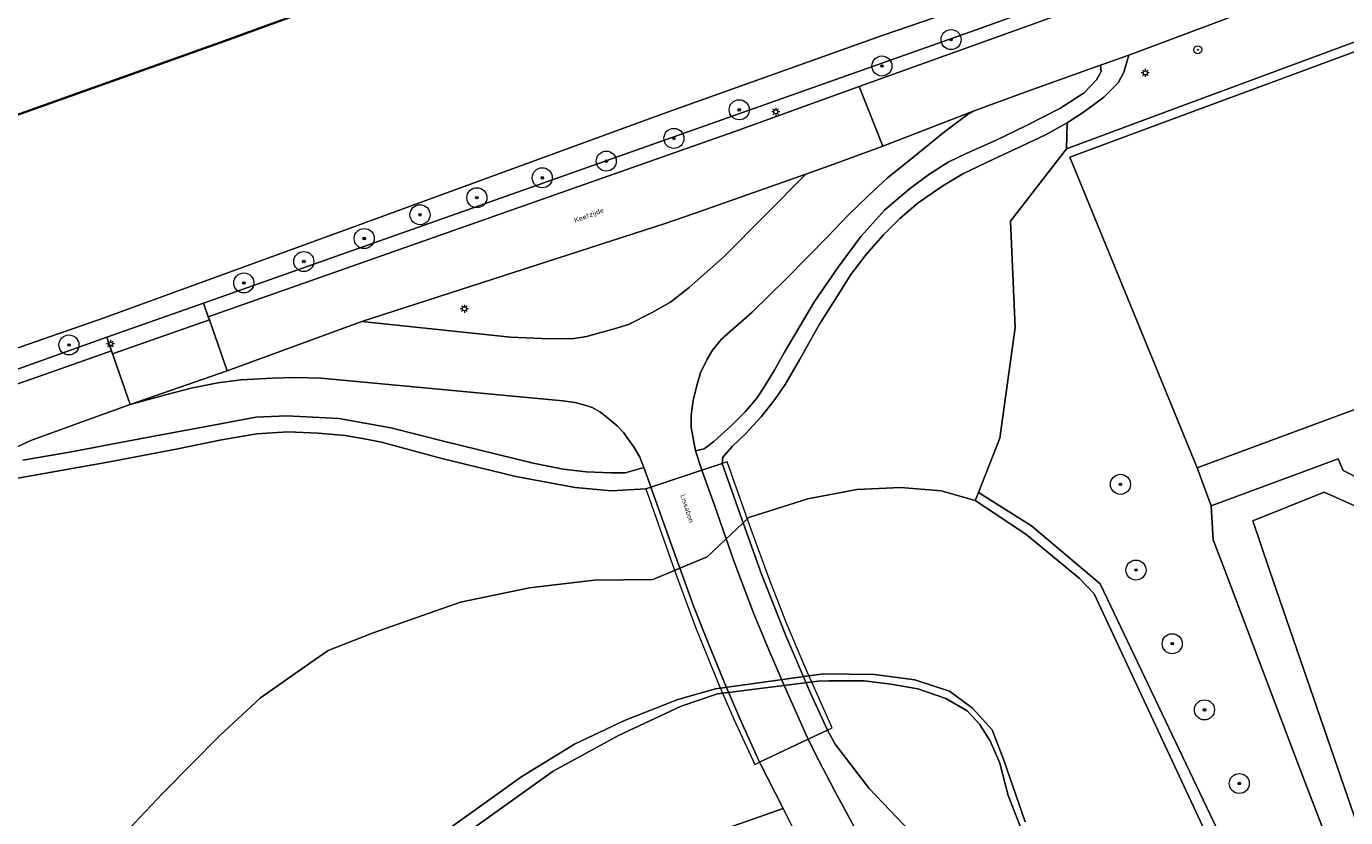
# Model space of a CAD drawing. Header units: metres. Extents: x 131489 to 134032, y 502353 to 503606.
# Tile 61 of 90: x 133030 to 133162, y 502975 to 503054. Entities that reach past the tile are written whole.
import ezdxf
from ezdxf.enums import TextEntityAlignment as Align

# ---------------------------------------------------------------- set-up
doc = ezdxf.new("R2010")
doc.units = ezdxf.units.M
for name, color, linetype, lineweight in [('ALG-laag uit', 4, 'Continuous', 18), ('B-WE-GK-BESCHOEIING-G', 130, 'GK-BESCHOEIING', 35), ('B-WE-GR-BEPLANTING_CULTUUR_HEESTERS-GV', 90, 'Continuous', 18), ('B-WE-GR-BOOM-S', 92, 'Continuous', 25), ('B-WE-GR-GRAS-GV', 60, 'Continuous', 13), ('B-WE-IE-TERREINAFSCHEIDING_KUNSTMATIG_MUUR-GV', 90, 'Continuous', 18), ('B-WE-KL-ET_LS_OV_LICHTMAST-S', 190, 'Continuous', 25), ('B-WE-KW-KUNSTWERK_DEK-GV', 170, 'Continuous', 18), ('B-WE-OG-TERREIN_CULTUURSCHEIDING-GV', 7, 'Continuous', 18), ('B-WE-OG-TERREIN_ERF-GV', 7, 'Continuous', 18), ('B-WE-OG-TERREIN_ONBEGROEID-GV', 7, 'Continuous', 18), ('B-WE-OG-TOPOGRAFIE-T18', 1, 'Continuous', 18), ('B-WE-OG-WATER_SLOOT-GV', 120, 'Continuous', 18), ('B-WE-OG-WEG-GV', 7, 'Continuous', 18), ('B-WE-VH-VERHARDING_ASFALT-GV', 252, 'Continuous', 18), ('B-WE-VH-VERHARDING_BEDRIJFSVLOERPLAAT-GV', 252, 'Continuous', 18), ('B-WE-VH-VERHARDING_STRAATBAKSTEEN-GV', 252, 'Continuous', 18)]:
    doc.layers.add(name, color=color, linetype=linetype, lineweight=lineweight)
doc.styles.add('NLCS-ISO-M200-T25', font='NLCS-ISO.ttf', dxfattribs={"height": 0.5})
doc.linetypes.add('GK-BESCHOEIING', pattern='A,30,-5,[1,NLCS.SHX,S=1,R=0,X=0,Y=0],-5', length=40)

# ---------------------------------------------------------------- blocks, each defined once
blk = doc.blocks.new('SKL-ET_OV_LICHTMAST-SO')
at = {"color": 0, "linetype": 'ByBlock', "lineweight": 18}
for points in [[(-1.25, 0), (-2, 0)], [(-1.41, 1.41), (-0.88, 0.88)], [(0, 2), (0, 1.25)], [(0.88, 0.88), (1.41, 1.41)], [(2, 0), (1.25, 0)], [(-1.41, -1.41), (-0.88, -0.88)], [(0, -1.25), (0, -2)], [(0.88, -0.88), (1.41, -1.41)]]:
    blk.add_lwpolyline(points, dxfattribs=at)
blk.add_circle((0, 0), 1, dxfattribs=at)
blk = doc.blocks.new('SGR-BOOM_01-SO')
at = {"linetype": 'ByBlock', "lineweight": 18}
h = blk.add_hatch(color=0, dxfattribs=at)
h.dxf.hatch_style = 1
edge = h.paths.add_edge_path()
edge.add_arc((0, 0), 0.25, 0, 360)
at = {"color": 0, "linetype": 'ByBlock', "lineweight": 18}
for radius in [2, 0.25]:
    blk.add_circle((0, 0), radius, dxfattribs=at)

msp = doc.modelspace()

# ---------------------------------------------------------------- linework, layer by layer
at = {"layer": 'ALG-laag uit', "flags": 128}
for points in [[(133048.23, 503025.265), (133100.601, 503043.712), (133113.096, 503048.21), (133175.678, 503070.74), (133215.706, 503085.895), (133239.238, 503094.78), (133260.835, 503103.345), (133296.575, 503118.202), (133308.233, 503123), (133311.574, 503124.582), (133313.627, 503125.454), (133342.177, 503137.198), (133346.114, 503138.8), (133347.845, 503139.213), (133348.42, 503139.431), (133356.416, 503142.467), (133384.671, 503153.562), (133395.428, 503157.313), (133403.191, 503160.034), (133409.398, 503162.057), (133416.765, 503164.118), (133423.169, 503165.71)], [(133260.835, 503103.345), (133239.238, 503094.78), (133215.706, 503085.895), (133175.678, 503070.74), (133113.096, 503048.21), (133115.459, 503042.271), (133124.569, 503045.804), (133129.923, 503047.751), (133137.155, 503050.357), (133139.973, 503051.34), (133237.76, 503087.99), (133251.785, 503093.519)], [(133124.68, 503006.943), (133124.99, 503007.732), (133127.118, 503013.154), (133128.657, 503024.201), (133128.204, 503034.795), (133133.79, 503042.014), (133133.847, 503044.59), (133131.734, 503043.443), (133129.277, 503042.263), (133126.493, 503040.984), (133123.446, 503039.509), (133121.448, 503038.33), (133118.991, 503036.609), (133117.173, 503035.069), (133115.486, 503033.398), (133113.815, 503031.464), (133112.292, 503029.482), (133111.178, 503027.729), (133109.164, 503024.534), (133107.166, 503020.963), (133105.725, 503018.505), (133104.693, 503016.998), (133103.35, 503015.277), (133101.794, 503013.59), (133100.484, 503012.345), (133099.534, 503011.247), (133099.437, 503010.62), (133097.42, 503009.948), (133092.342, 503008.258), (133091.84, 503008.091), (133088.412, 503007.903), (133084.791, 503008.246), (133078.894, 503009.327), (133071.522, 503011.111), (133065.493, 503012.748), (133063.609, 503013.124), (133061.856, 503013.403), (133059.186, 503013.664), (133056.155, 503013.795), (133053.059, 503013.581), (133049.537, 503012.975), (133045.18, 503012.089), (133038.202, 503010.761), (133032.616, 503009.761), (133027.357, 503008.842)], [(133038.587, 503021.868), (133038.696, 503021.562), (133048.338, 503024.953)], [(133048.338, 503024.953), (133048.228, 503025.264)], [(133000, 503008.401), (133031.324, 503019.31), (133038.567, 503021.861), (133038.587, 503021.868), (133038.106, 503023.225), (133015.204, 503014.998)], [(133029.749, 503010.956), (133034.581, 503011.792), (133039.119, 503012.645), (133043.541, 503013.481), (133048.374, 503014.383), (133052.96, 503015.236), (133056.057, 503015.384), (133061.233, 503015.123), (133066.41, 503014.19), (133071.669, 503012.864), (133080.613, 503010.67), (133083.611, 503010.065), (133085.888, 503009.803), (133088.346, 503009.705), (133089.787, 503009.705), (133091.642, 503010.234), (133091.248, 503011.266), (133090.69, 503012.216), (133090.197, 503012.92), (133089.623, 503013.706), (133089, 503014.377), (133088.196, 503015.047), (133087.311, 503015.735), (133086.491, 503016.209), (133085.656, 503016.487), (133084.771, 503016.715), (133083.575, 503016.878), (133059.474, 503019.149), (133056.87, 503019.212), (133054.625, 503019.144), (133051.48, 503018.961), (133049.171, 503018.68), (133046.517, 503018.137), (133044.11, 503017.496), (133040.445, 503016.497), (133035.917, 503014.875), (133030.552, 503012.928), (133028.733, 503012.103)], [(133027.357, 503008.842), (133032.616, 503009.761), (133038.202, 503010.761), (133045.18, 503012.089), (133049.537, 503012.975), (133053.059, 503013.581), (133056.155, 503013.795), (133059.186, 503013.664), (133061.856, 503013.403), (133063.609, 503013.124), (133065.493, 503012.748), (133071.522, 503011.111), (133078.894, 503009.327), (133084.791, 503008.246), (133088.412, 503007.903), (133091.84, 503008.091), (133092.342, 503008.258), (133092.332, 503008.286), (133091.642, 503010.234), (133089.787, 503009.705), (133088.346, 503009.705), (133085.888, 503009.803), (133083.611, 503010.065), (133080.613, 503010.67), (133071.669, 503012.864), (133066.41, 503014.19), (133061.233, 503015.123), (133056.057, 503015.384), (133052.96, 503015.236), (133048.374, 503014.383), (133043.541, 503013.481), (133039.119, 503012.645), (133034.581, 503011.792), (133029.749, 503010.956)], [(133097.42, 503009.948), (133092.342, 503008.258)]]:
    msp.add_lwpolyline(points, dxfattribs=at)
for points in [[(133203.167, 503067.865), (133230.64, 503078.637), (133251.766, 503086.922), (133268.272, 503093.394), (133270.038, 503094.876), (133273.049, 503097.402), (133285.93, 503102.661), (133291.259, 503104.762), (133285.647, 503106.986), (133271.091, 503101.202), (133251.785, 503093.519), (133237.76, 503087.99), (133139.973, 503051.34), (133139.482, 503049.636), (133138.925, 503048.588), (133137.5, 503047.146), (133135.584, 503045.737), (133133.847, 503044.59), (133133.79, 503042.014), (133144.686, 503046.078), (133183.514, 503060.484)], [(133133.847, 503044.59), (133135.584, 503045.737), (133137.5, 503047.146), (133138.925, 503048.588), (133139.482, 503049.636), (133139.973, 503051.34), (133137.155, 503050.357), (133137.237, 503049.718), (133136.762, 503048.882), (133135.534, 503047.604), (133133.11, 503046.015), (133129.801, 503044.327), (133126.705, 503042.852), (133123.79, 503041.541), (133121.988, 503040.672), (133120.039, 503039.443), (133118.089, 503037.969), (133115.682, 503035.921), (133113.274, 503033.25), (133111.014, 503030.219), (133108.656, 503026.795), (133105.659, 503021.716), (133104.693, 503020.012), (133103.759, 503018.472), (133102.94, 503017.178), (133101.728, 503015.769), (133100.369, 503014.409), (133098.633, 503012.819), (133097.666, 503012.098), (133096.793, 503011.892), (133097.41, 503009.976), (133097.42, 503009.948), (133099.437, 503010.62), (133099.534, 503011.247), (133100.484, 503012.345), (133101.794, 503013.59), (133103.35, 503015.277), (133104.693, 503016.998), (133105.725, 503018.505), (133107.166, 503020.963), (133109.164, 503024.534), (133111.178, 503027.729), (133112.292, 503029.482), (133113.815, 503031.464), (133115.486, 503033.398), (133117.173, 503035.069), (133118.991, 503036.609), (133121.448, 503038.33), (133123.446, 503039.509), (133126.493, 503040.984), (133129.277, 503042.263), (133131.734, 503043.443)], [(133137.155, 503050.357), (133129.923, 503047.751), (133124.569, 503045.804), (133123.857, 503045.386), (133121.623, 503043.713), (133118.603, 503041.252), (133115.903, 503039.087), (133114.013, 503037.316), (133111.951, 503035.324), (133109.988, 503033.258), (133105.865, 503029.077), (133102.429, 503025.732), (133099.385, 503023.026), (133098.502, 503021.919), (133097.962, 503021.034), (133097.304, 503019.675), (133096.933, 503018.404), (133096.566, 503016.904), (133096.347, 503015.43), (133096.373, 503014.201), (133096.793, 503011.892), (133097.666, 503012.098), (133098.633, 503012.819), (133100.369, 503014.409), (133101.728, 503015.769), (133102.94, 503017.178), (133103.759, 503018.472), (133104.693, 503020.012), (133105.659, 503021.716), (133108.656, 503026.795), (133111.014, 503030.219), (133113.274, 503033.25), (133115.682, 503035.921), (133118.089, 503037.969), (133120.039, 503039.443), (133121.988, 503040.672), (133123.79, 503041.541), (133126.705, 503042.852), (133129.801, 503044.327), (133133.11, 503046.015), (133135.534, 503047.604), (133136.762, 503048.882), (133137.237, 503049.718)], [(133093.873, 503034.59), (133096.665, 503035.573), (133107.784, 503039.489), (133110.595, 503040.479), (133115.459, 503042.271), (133113.096, 503048.21), (133100.601, 503043.712), (133048.23, 503025.265), (133048.228, 503025.264), (133048.338, 503024.953), (133050.103, 503019.856), (133063.547, 503024.771)], [(133124.569, 503045.804), (133115.459, 503042.271), (133110.595, 503040.479), (133107.784, 503039.489), (133099.678, 503031.293), (133096.16, 503028.177), (133094.294, 503026.717), (133092.476, 503025.683), (133090.119, 503024.485), (133088.694, 503024.058), (133085.926, 503023.302), (133084.485, 503023.071), (133081.454, 503023.085), (133078.358, 503023.229), (133063.547, 503024.771), (133050.103, 503019.856), (133040.445, 503016.497), (133044.11, 503017.496), (133046.517, 503018.137), (133049.171, 503018.68), (133051.48, 503018.961), (133054.625, 503019.144), (133056.87, 503019.212), (133059.474, 503019.149), (133083.575, 503016.878), (133084.771, 503016.715), (133085.656, 503016.487), (133086.491, 503016.209), (133087.311, 503015.735), (133088.196, 503015.047), (133089, 503014.377), (133089.623, 503013.706), (133090.197, 503012.92), (133090.69, 503012.216), (133091.248, 503011.266), (133091.642, 503010.234), (133092.332, 503008.286), (133092.342, 503008.258), (133097.42, 503009.948), (133097.41, 503009.976), (133096.793, 503011.892), (133096.373, 503014.201), (133096.347, 503015.43), (133096.566, 503016.904), (133096.933, 503018.404), (133097.304, 503019.675), (133097.962, 503021.034), (133098.502, 503021.919), (133099.385, 503023.026), (133102.429, 503025.732), (133105.865, 503029.077), (133109.988, 503033.258), (133111.951, 503035.324), (133114.013, 503037.316), (133115.903, 503039.087), (133118.603, 503041.252), (133121.623, 503043.713), (133123.857, 503045.386)], [(133107.784, 503039.489), (133096.665, 503035.573), (133093.873, 503034.59), (133063.547, 503024.771), (133078.358, 503023.229), (133081.454, 503023.085), (133084.485, 503023.071), (133085.926, 503023.302), (133088.694, 503024.058), (133090.119, 503024.485), (133092.476, 503025.683), (133094.294, 503026.717), (133096.16, 503028.177), (133099.678, 503031.293)], [(133048.338, 503024.953), (133038.696, 503021.562), (133038.587, 503021.868), (133038.567, 503021.861), (133040.445, 503016.497), (133050.103, 503019.856)], [(132994.795, 503000), (133000, 503001.826), (133011.363, 503005.812), (133028.733, 503012.103), (133030.552, 503012.928), (133035.917, 503014.875), (133040.445, 503016.497), (133038.567, 503021.861), (133031.324, 503019.31), (133000, 503008.401), (132989.538, 503004.757), (132976.318, 503000), (132950.785, 502990.812), (132915.792, 502977.696), (132911.564, 502975.944), (132913.415, 502970.92), (132936.366, 502979.4), (132936.756, 502979.234), (132949.691, 502983.989), (132970.871, 502991.601)]]:
    msp.add_lwpolyline(points, close=True, dxfattribs=at)
at = {"layer": 'B-WE-GK-BESCHOEIING-G', "flags": 128}
for points in [[(133066.887, 503058.995), (133049.827, 503052.754)], [(133049.827, 503052.754), (133013.113, 503039.665)]]:
    msp.add_lwpolyline(points, dxfattribs=at)
at = {"layer": 'B-WE-GR-BEPLANTING_CULTUUR_HEESTERS-GV', "flags": 128}
for points in [[(133251.766, 503086.922), (133230.64, 503078.637), (133203.167, 503067.865), (133183.514, 503060.484), (133144.686, 503046.078), (133133.79, 503042.014), (133128.204, 503034.795), (133128.657, 503024.201), (133127.118, 503013.154), (133124.99, 503007.732), (133130.285, 503004.412), (133137.136, 502998.62), (133156.645, 502957.702)], [(133161.549, 502968.434), (133156.913, 502980.526), (133149.546, 503000), (133148.405, 503003.016), (133148.207, 503006.419), (133146.795, 503010.183), (133134.094, 503041.187), (133145.032, 503045.238), (133183.839, 503059.613), (133203.5, 503066.997), (133230.98, 503077.771), (133252.106, 503086.056)]]:
    msp.add_lwpolyline(points, dxfattribs=at)
at = {"layer": 'B-WE-GR-GRAS-GV', "flags": 128}
for points in [[(133189.473, 503018.695), (133200.088, 503022.676), (133206.627, 503019.894), (133210.555, 503026.436), (133222.679, 503030.842), (133231.805, 503026.929), (133232.824, 503026.079), (133235.185, 503023.27), (133241.931, 503005.932), (133241.754, 503003.311), (133233.638, 503000), (133233.064, 502999.766), (133232.51, 502998.934), (133215.814, 502990.528), (133167.946, 502968.84), (133166.878, 502968.315), (133165.182, 502967.579), (133154.026, 503000), (133152.341, 503004.898), (133159.454, 503007.755), (133166.68, 503004.538), (133169.888, 503011.384), (133179.595, 503014.959), (133185.882, 503012.249)], [(133189.473, 503018.695), (133185.882, 503012.249), (133179.595, 503014.959), (133169.888, 503011.384), (133166.68, 503004.538), (133159.454, 503007.755), (133152.341, 503004.898), (133154.026, 503000), (133165.182, 502967.579), (133166.878, 502968.315), (133167.946, 502968.84), (133215.814, 502990.528), (133232.51, 502998.934), (133233.064, 502999.766), (133233.638, 503000), (133241.754, 503003.311), (133241.931, 503005.932), (133235.185, 503023.27), (133232.824, 503026.079), (133231.805, 503026.929), (133222.679, 503030.842), (133210.555, 503026.436), (133206.627, 503019.894), (133200.088, 503022.676)]]:
    msp.add_lwpolyline(points, close=True, dxfattribs=at)
msp.add_lwpolyline([(133164.951, 503008.104), (133161.352, 503009.927), (133160.843, 503011.094), (133148.207, 503006.419), (133148.405, 503003.016), (133149.546, 503000), (133156.913, 502980.526), (133161.549, 502968.434)], dxfattribs=at)
at = {"layer": 'B-WE-IE-TERREINAFSCHEIDING_KUNSTMATIG_MUUR-GV', "flags": 128}
for points in [[(133099.437, 503010.62), (133101.403, 503005.088), (133103.369, 502999.584), (133105.762, 502993.556), (133108.261, 502987.71), (133109.94, 502984.048), (133110.421, 502984.276), (133107.685, 502990.386), (133105.866, 502994.694), (133104.161, 502999.051), (133102.358, 503004.047), (133099.965, 503010.796)], [(133092.342, 503008.258), (133091.84, 503008.091), (133094.905, 502999.426), (133096.807, 502994.299), (133099.085, 502988.664), (133100.625, 502985.142), (133102.706, 502980.621), (133103.18, 502980.846), (133103.175, 502980.856), (133101.352, 502984.901), (133099.857, 502988.356), (133098.116, 502992.565), (133096.621, 502996.347), (133094.649, 503001.85), (133093.105, 503006.124)]]:
    msp.add_lwpolyline(points, close=True, dxfattribs=at)
at = {"layer": 'B-WE-KW-KUNSTWERK_DEK-GV', "flags": 128}
msp.add_lwpolyline([(133102.706, 502980.621), (133103.18, 502980.846), (133108.032, 502983.144), (133110.421, 502984.276), (133107.685, 502990.386), (133105.866, 502994.694), (133104.161, 502999.051), (133102.358, 503004.047), (133099.965, 503010.796), (133097.42, 503009.948), (133092.342, 503008.258), (133091.84, 503008.091), (133094.905, 502999.426), (133096.807, 502994.299), (133099.085, 502988.664), (133100.625, 502985.142)], close=True, dxfattribs=at)
at = {"layer": 'B-WE-OG-TERREIN_CULTUURSCHEIDING-GV', "flags": 128}
for points in [[(133029.932, 502963.046), (133033.803, 502967.66), (133038.569, 502972.346), (133043.679, 502977.704), (133049.346, 502983.471), (133053.441, 502987.256), (133058.453, 502990.795), (133060.173, 502991.975), (133064.677, 502993.745), (133073.375, 502996.794), (133080.255, 502998.236), (133086.709, 502998.991), (133092.525, 502999.058), (133097.969, 503001.315), (133102.123, 503005.235), (133108.004, 503007.087), (133112.886, 503008.022), (133117.259, 503008.236), (133121.289, 503007.892), (133124.68, 503006.943)], [(133129.538, 502973.533), (133127.961, 502977.529), (133127.122, 502980.755), (133126.17, 502982.966), (133125.119, 502984.635), (133123.873, 502985.977), (133121.758, 502987.204), (133118.956, 502988.15), (133116.252, 502988.622), (133113.615, 502988.947), (133110.076, 502988.943), (133109.028, 502988.925), (133098.987, 502987.652), (133095.352, 502986.419), (133089.13, 502983.512), (133082.598, 502979.933), (133077.033, 502975.962), (133072.433, 502972.68)], [(133043.679, 502954.471), (133105.531, 502976.206), (133103.18, 502980.846), (133108.032, 502983.144), (133109.94, 502984.048), (133110.711, 502982.63), (133114.103, 502978.224), (133120.28, 502971.722)]]:
    msp.add_lwpolyline(points, dxfattribs=at)
at = {"layer": 'B-WE-OG-TERREIN_ERF-GV', "flags": 128}
msp.add_lwpolyline([(133013.113, 503039.665), (133049.827, 503052.754), (133066.887, 503058.995), (133114.156, 503076.534), (133126.864, 503081.721), (133134.291, 503084.881), (133158.316, 503096.391), (133180.788, 503107.32), (133201.518, 503117.968), (133216.75, 503124.161), (133229.413, 503128.8), (133245.922, 503135.653), (133286.712, 503152.399), (133301.153, 503158.4)], dxfattribs=at)
at = {"layer": 'B-WE-OG-TERREIN_ONBEGROEID-GV', "flags": 128}
msp.add_lwpolyline([(133252.106, 503086.056), (133230.98, 503077.771), (133203.5, 503066.997), (133183.839, 503059.613), (133145.032, 503045.238), (133134.094, 503041.187), (133146.795, 503010.183), (133161.169, 503015.501), (133240.295, 503044.438), (133244.63, 503045.96), (133243.787, 503047.52), (133244.508, 503047.924), (133243.551, 503049.692), (133244.569, 503050.266), (133244.041, 503051.303), (133245.807, 503052.263), (133243.831, 503055.78), (133282.084, 503076.89)], dxfattribs=at)
at = {"layer": 'B-WE-OG-WATER_SLOOT-GV', "flags": 128}
for points in [[(133386.613, 503159.197), (133349.678, 503144.836), (133345.937, 503143.238), (133330.068, 503136.211), (133295.668, 503121.451), (133234.168, 503096.584), (133190.427, 503080.217), (133188.495, 503078.896), (133186.821, 503078.009), (133183.331, 503076.605), (133181.685, 503075.999), (133115.493, 503053.339), (133093.546, 503045.507), (133062.373, 503034.09), (133037.836, 503025.15), (133000, 503011.977)], [(133000, 503011.977), (133037.836, 503025.15), (133062.373, 503034.09), (133093.546, 503045.507), (133115.493, 503053.339), (133181.685, 503075.999), (133183.331, 503076.605), (133186.821, 503078.009), (133188.495, 503078.896), (133190.427, 503080.217), (133234.168, 503096.584), (133295.668, 503121.451), (133330.068, 503136.211), (133345.937, 503143.238), (133349.678, 503144.836), (133386.613, 503159.197)], [(133301.153, 503158.4), (133286.712, 503152.399), (133245.922, 503135.653), (133229.413, 503128.8), (133216.75, 503124.161), (133201.518, 503117.968), (133180.788, 503107.32), (133158.316, 503096.391), (133134.291, 503084.881), (133126.864, 503081.721), (133114.156, 503076.534), (133066.887, 503058.995), (133049.827, 503052.754), (133013.113, 503039.665)], [(133015.204, 503014.998), (133038.106, 503023.225), (133047.748, 503026.616), (133077.928, 503037.302), (133125.241, 503054.035), (133168.582, 503069.699), (133195.782, 503079.709), (133233.036, 503093.798), (133249.522, 503100.5), (133278.473, 503111.956), (133300.997, 503121.563), (133320.618, 503129.894), (133357.332, 503145.562), (133391.392, 503158.763)], [(133156.781, 502954.282), (133136.526, 502997.64), (133135.035, 502999.18), (133129.727, 503003.569), (133124.68, 503006.943), (133121.289, 503007.892), (133117.259, 503008.236), (133112.886, 503008.022), (133108.004, 503007.087), (133102.123, 503005.235), (133097.969, 503001.315), (133092.525, 502999.058), (133086.709, 502998.991), (133080.255, 502998.236), (133073.375, 502996.794), (133064.677, 502993.745), (133060.173, 502991.975), (133058.453, 502990.795), (133053.441, 502987.256), (133049.346, 502983.471), (133043.679, 502977.704), (133038.569, 502972.346)], [(133156.645, 502957.702), (133137.136, 502998.62), (133130.285, 503004.412), (133124.99, 503007.732), (133124.68, 503006.943), (133129.727, 503003.569), (133135.035, 502999.18), (133136.526, 502997.64), (133156.781, 502954.282)], [(133129.671, 502974.894), (133127.515, 502981.027), (133126.354, 502984.066), (133124.42, 502986.22), (133122.099, 502987.933), (133118.673, 502989.037), (133114.639, 502989.589), (133109.556, 502989.644), (133098.781, 502988.15), (133095.024, 502987.099), (133089.72, 502984.999), (133084.747, 502982.622), (133079.498, 502979.416), (133071.653, 502973.778)], [(133071.653, 502973.778), (133079.498, 502979.416), (133084.747, 502982.622), (133089.72, 502984.999), (133095.024, 502987.099), (133098.781, 502988.15), (133109.556, 502989.644), (133114.639, 502989.589), (133118.673, 502989.037), (133122.099, 502987.933), (133124.42, 502986.22), (133126.354, 502984.066), (133127.515, 502981.027), (133129.671, 502974.894)], [(133072.433, 502972.68), (133077.033, 502975.962), (133082.598, 502979.933), (133089.13, 502983.512), (133095.352, 502986.419), (133098.987, 502987.652), (133109.028, 502988.925), (133110.076, 502988.943), (133113.615, 502988.947), (133116.252, 502988.622), (133118.956, 502988.15), (133121.758, 502987.204), (133123.873, 502985.977), (133125.119, 502984.635), (133126.17, 502982.966), (133127.122, 502980.755), (133127.961, 502977.529), (133129.538, 502973.533)]]:
    msp.add_lwpolyline(points, dxfattribs=at)
at = {"layer": 'B-WE-OG-WEG-GV', "flags": 128}
for points in [[(133391.392, 503158.763), (133357.332, 503145.562), (133320.618, 503129.894), (133300.997, 503121.563), (133278.473, 503111.956), (133249.522, 503100.5), (133233.036, 503093.798), (133195.782, 503079.709), (133168.582, 503069.699), (133125.241, 503054.035), (133077.928, 503037.302), (133047.748, 503026.616), (133048.228, 503025.264)], [(133048.228, 503025.264), (133048.228, 503025.264), (133047.748, 503026.616), (133038.106, 503023.225), (133038.587, 503021.868)], [(133048.228, 503025.264), (133048.23, 503025.265)]]:
    msp.add_lwpolyline(points, dxfattribs=at)
at = {"layer": 'B-WE-VH-VERHARDING_ASFALT-GV', "flags": 128}
msp.add_lwpolyline([(133099.437, 503010.62), (133097.42, 503009.948), (133098.716, 503006.365), (133100.663, 503000.814), (133102.61, 502995.631), (133104.088, 502992.045), (133105.517, 502988.705), (133107.931, 502983.351), (133108.032, 502983.144), (133109.94, 502984.048), (133108.261, 502987.71), (133105.762, 502993.556), (133103.369, 502999.584), (133101.403, 503005.088)], close=True, dxfattribs=at)
msp.add_lwpolyline([(133120.28, 502971.722), (133114.103, 502978.224), (133110.711, 502982.63), (133109.94, 502984.048), (133108.032, 502983.144), (133108.695, 502981.779), (133110.64, 502978.022), (133112.831, 502973.969)], dxfattribs=at)
at = {"layer": 'B-WE-VH-VERHARDING_BEDRIJFSVLOERPLAAT-GV', "flags": 128}
msp.add_lwpolyline([(133240.295, 503044.438), (133161.169, 503015.501), (133146.795, 503010.183), (133148.207, 503006.419), (133160.843, 503011.094), (133161.352, 503009.927), (133164.951, 503008.104)], dxfattribs=at)
at = {"layer": 'B-WE-VH-VERHARDING_STRAATBAKSTEEN-GV', "flags": 128}
for points in [[(133092.342, 503008.258), (133093.105, 503006.124), (133094.649, 503001.85), (133096.621, 502996.347), (133098.116, 502992.565), (133099.857, 502988.356), (133101.352, 502984.901), (133103.175, 502980.856), (133103.18, 502980.846), (133108.032, 502983.144), (133107.931, 502983.351), (133105.517, 502988.705), (133104.088, 502992.045), (133102.61, 502995.631), (133100.663, 503000.814), (133098.716, 503006.365), (133097.42, 503009.948)], [(133112.831, 502973.969), (133110.64, 502978.022), (133108.695, 502981.779), (133108.032, 502983.144), (133103.18, 502980.846), (133105.531, 502976.206), (133106.467, 502974.364)], [(133106.467, 502974.364), (133105.531, 502976.206), (133043.679, 502954.471)]]:
    msp.add_lwpolyline(points, dxfattribs=at)

# ---------------------------------------------------------------- block references
at = {"layer": 'ALG-laag uit', "xscale": 0.2, "yscale": 0.2, "zscale": 0.2}
msp.add_blockref('SGR-BOOM_01-SO', (133146.855, 503051.882), dxfattribs=at)
at = {"layer": 'B-WE-GR-BOOM-S', "xscale": 0.5, "yscale": 0.5, "zscale": 0.5}
for p in [(133122.268, 503052.9), (133115.377, 503050.266), (133101.154, 503045.9), (133094.642, 503043.046), (133087.9, 503040.779), (133081.519, 503039.117), (133075.002, 503037.133), (133069.335, 503035.433), (133063.774, 503033.063), (133057.75, 503030.767), (133051.767, 503028.632), (133034.34, 503022.448), (133139.151, 503008.549), (133140.7, 503000), (133144.314, 502992.656), (133147.528, 502986.058), (133150.999, 502978.714)]:
    msp.add_blockref('SGR-BOOM_01-SO', p, dxfattribs=at)
at = {"layer": 'B-WE-KL-ET_LS_OV_LICHTMAST-S', "xscale": 0.2, "yscale": 0.2, "zscale": 0.2}
for p in [(133141.63, 503049.576), (133104.799, 503045.709), (133073.752, 503026.057), (133038.478, 503022.554)]:
    msp.add_blockref('SKL-ET_OV_LICHTMAST-SO', p, dxfattribs=at)

# ---------------------------------------------------------------- texts
at = {"layer": 'B-WE-OG-TOPOGRAFIE-T18', "style": 'NLCS-ISO-M200-T25'}
for s, rotation, p in [('Keetzijde', 20.4, (133086.203, 503035.335)), ('Lissabon', 287.73897, (133095.973, 503006.138))]:
    msp.add_text(s, height=0.5, rotation=rotation, dxfattribs=at).set_placement(p, align=Align.MIDDLE)

doc.saveas('drawing.dxf')
